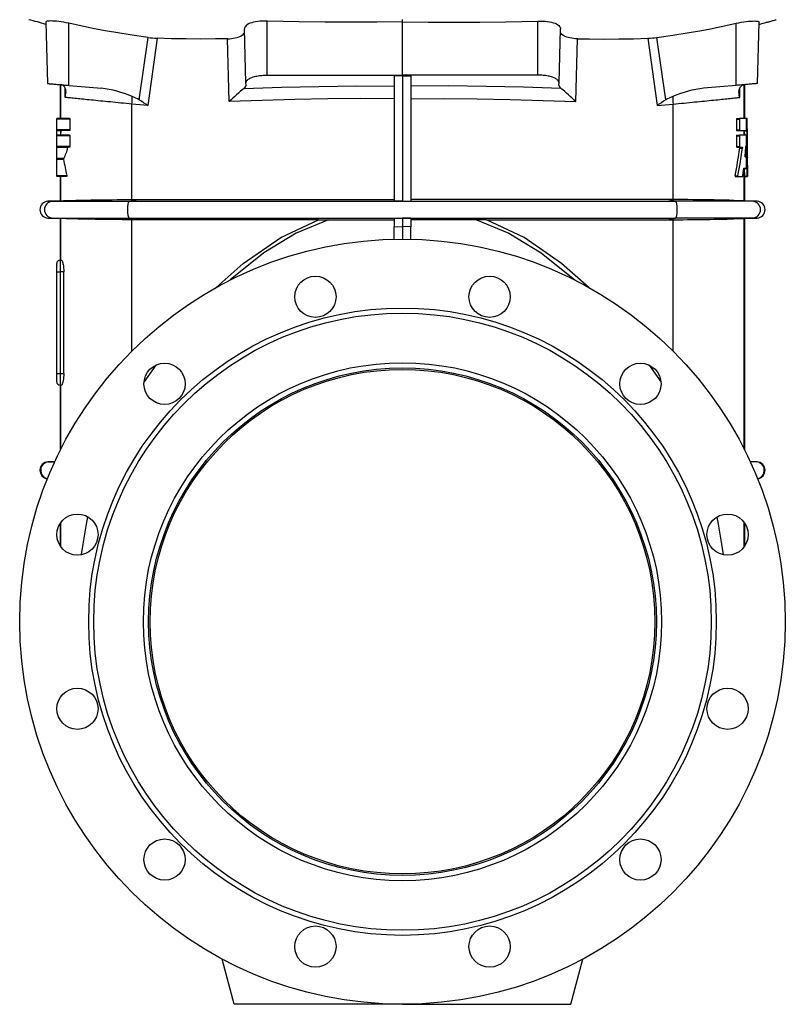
# Model space of a CAD drawing. Extents: x 42 to 832, y -300 to 1153.
# Tile 3 of 5: x 377 to 832, y 220 to 805. Entities that reach past the tile are written whole.
import ezdxf

# ---------------------------------------------------------------- set-up
doc = ezdxf.new("R2010")
doc.units = 0
doc.layers.get('0').update_dxf_attribs({"linetype": 'CONTINUOUS'})

msp = doc.modelspace()

# ---------------------------------------------------------------- linework, layer by layer
at = {"color": 7, "linetype": 'CONTINUOUS'}
for p, q in [((392.81, 803.58), (393.76, 767.03)), ((604.77, 772.03), (604.77, 803.62)), ((815.77, 767.03), (816.73, 803.58)), ((511.76, 767.37), (510.91, 799.54)), ((697.78, 767.37), (698.63, 799.54)), ((511.79, 766.07), (511.76, 767.37)), ((524.43, 772.03), (604.77, 772.03)), ((604.77, 771.58), (599.77, 771.58)), ((599.77, 771.58), (599.77, 697.08)), ((685.11, 772.03), (604.77, 772.03)), ((604.77, 772.03), (604.77, 771.58)), ((604.77, 771.58), (609.77, 771.58)), ((604.77, 771.58), (604.77, 697.08)), ((609.77, 771.58), (609.77, 697.08)), ((697.75, 766.07), (697.78, 767.37)), ((401.27, 766.37), (401.27, 746.23)), ((406.43, 765.92), (425.81, 764.22)), ((803.11, 765.92), (783.73, 764.22)), ((808.27, 746.23), (808.27, 766.37)), ((399.27, 745.87), (399.27, 746.23)), ((406.93, 746.23), (399.27, 746.23)), ((399.27, 739.39), (399.27, 745.87)), ((407.11, 745.87), (407.11, 739.39)), ((803.33, 745.87), (803.33, 739.39)), ((803.48, 746.23), (805.11, 746.23)), ((804.96, 745.87), (804.96, 739.39)), ((809.31, 746.23), (805.11, 746.23)), ((809.6, 746.23), (809.31, 746.23)), ((399.27, 739.03), (399.27, 739.39)), ((406.93, 739.03), (399.27, 739.03)), ((399.27, 738.81), (399.27, 739.03)), ((399.27, 736.37), (399.27, 738.81)), ((401.64, 738.81), (401.59, 736.37)), ((803.48, 739.03), (805.11, 739.03)), ((805.11, 739.03), (809.31, 739.03)), ((807.9, 738.81), (807.95, 736.37)), ((809.31, 739.03), (809.39, 739.03)), ((406.93, 736.37), (399.27, 736.37)), ((399.27, 736.01), (399.27, 736.37)), ((399.27, 729.53), (399.27, 736.01)), ((407.11, 736.01), (407.11, 729.53)), ((803.33, 736.01), (803.33, 729.53)), ((803.48, 736.37), (805.11, 736.37)), ((804.96, 736.01), (804.96, 729.53)), ((809.29, 736.37), (805.11, 736.37)), ((809.31, 736.14), (809.31, 736.15)), ((399.27, 729.17), (399.27, 729.53)), ((406.93, 729.17), (399.27, 729.17)), ((399.27, 728.98), (399.27, 729.17)), ((399.27, 722.37), (399.27, 728.98)), ((803.48, 729.17), (805.11, 729.17)), ((805.11, 729.17), (806.67, 729.17)), ((399.27, 721.85), (399.27, 722.37)), ((399.27, 712.22), (399.27, 721.85)), ((808.35, 723.37), (809.06, 723.37)), ((809.77, 723.3), (809.77, 723.09)), ((809.77, 711.67), (809.77, 723.09)), ((807.66, 716.71), (809.31, 716.71)), ((807.83, 716.49), (807.93, 711.89)), ((809.31, 716.71), (809.31, 716.71)), ((809.33, 716.49), (809.43, 711.89)), ((399.27, 711.67), (399.27, 712.22)), ((405.22, 711.67), (399.27, 711.67)), ((401.27, 711.67), (401.27, 697.34)), ((802.6, 711.67), (804.26, 711.67)), ((804.26, 711.67), (806.94, 711.67)), ((807.94, 711.67), (809.45, 711.67)), ((808.27, 697.34), (808.27, 711.67)), ((809.45, 711.67), (809.69, 711.67)), ((809.69, 711.67), (809.75, 711.67)), ((809.75, 711.67), (809.77, 711.67)), ((401.27, 697.34), (394.05, 697.02)), ((401.27, 697.34), (401.72, 697.34)), ((443.96, 698.03), (447.57, 698.04)), ((447.57, 698.04), (599.77, 698.04)), ((604.77, 697.08), (599.77, 697.08)), ((604.77, 697.08), (609.77, 697.08)), ((761.97, 698.04), (609.77, 698.04)), ((765.58, 698.03), (761.97, 698.04)), ((808.27, 697.34), (807.81, 697.34)), ((815.49, 697.02), (808.27, 697.34)), ((394.05, 687.03), (401.27, 686.72)), ((401.27, 686.72), (401.27, 662.03)), ((401.72, 686.72), (401.27, 686.72)), ((447.57, 686.02), (443.96, 686.03)), ((554.81, 686.02), (447.57, 686.02)), ((560.74, 686.01), (599.77, 685.98)), ((599.77, 686.97), (604.77, 686.98)), ((599.77, 686.97), (599.77, 681.86)), ((609.77, 686.97), (604.77, 686.98)), ((604.77, 686.98), (604.77, 681.94)), ((609.77, 686.97), (609.77, 681.86)), ((648.8, 686.01), (609.77, 685.98)), ((654.73, 686.02), (761.97, 686.02)), ((761.97, 686.02), (765.58, 686.03)), ((807.81, 686.72), (808.27, 686.72)), ((808.27, 686.72), (815.49, 687.03)), ((808.27, 548.73), (808.27, 686.72)), ((599.77, 674.46), (599.77, 681.86)), ((604.77, 681.94), (604.77, 674.53)), ((609.77, 674.46), (609.77, 681.86)), ((401.27, 662.03), (402.09, 662.03)), ((399.27, 655.03), (399.27, 660.03)), ((399.27, 594.63), (399.27, 655.03)), ((403.47, 594.63), (403.47, 655.03)), ((399.27, 589.63), (399.27, 594.63)), ((401.27, 587.63), (401.27, 548.73)), ((402.09, 587.63), (401.27, 587.63)), ((398.13, 542.2), (394.05, 542.02)), ((815.49, 542.02), (811.4, 542.2)), ((401.27, 505.4), (401.27, 492.18)), ((808.27, 492.18), (808.27, 505.4)), ((504.77, 219.53), (497.58, 246.36)), ((704.77, 219.53), (711.96, 246.36)), ((604.77, 219.53), (504.77, 219.53)), ((604.77, 219.53), (704.77, 219.53))]:
    msp.add_line(p, q, dxfattribs=at)
at = {"color": 8, "linetype": 'CONTINUOUS'}
for p, q in [((406.43, 765.92), (406.4, 802.85)), ((524.43, 772.03), (524.4, 804.17)), ((604.77, 803.62), (604.77, 805.03)), ((685.11, 772.03), (685.14, 804.17)), ((803.11, 765.92), (803.13, 802.85)), ((448.32, 757.28), (453.59, 794.41)), ((458.93, 793.94), (453.48, 753.92)), ((501.76, 756.24), (500.8, 793.61)), ((707.78, 756.24), (708.74, 793.61)), ((750.61, 793.94), (756.05, 753.92)), ((761.22, 757.28), (755.95, 794.41)), ((401.72, 746.23), (401.72, 766.3)), ((404.25, 758.75), (404.21, 764.43)), ((805.29, 758.75), (805.33, 764.43)), ((807.81, 746.23), (807.81, 766.3)), ((443.96, 698.03), (443.96, 754.76)), ((453.48, 753.92), (443.96, 754.76)), ((756.05, 753.92), (765.58, 754.76)), ((765.58, 698.03), (765.58, 754.76)), ((407.11, 745.87), (399.27, 745.87)), ((803.33, 745.87), (804.96, 745.87)), ((809.31, 739.03), (809.31, 746.23)), ((407.11, 739.39), (399.27, 739.39)), ((401.64, 738.81), (399.27, 738.81)), ((401.72, 736.37), (401.72, 739.03)), ((803.33, 739.39), (804.96, 739.39)), ((807.81, 736.37), (807.81, 739.03)), ((807.9, 738.81), (809.41, 738.81)), ((407.11, 736.01), (399.27, 736.01)), ((803.33, 736.01), (804.96, 736.01)), ((809.31, 716.71), (809.31, 736.14)), ((407.11, 729.53), (399.27, 729.53)), ((405.87, 728.98), (399.27, 728.98)), ((803.33, 729.53), (804.96, 729.53)), ((805.2, 728.67), (806.78, 728.67)), ((808.7, 729.43), (808.8, 729.43)), ((403.41, 722.37), (399.27, 722.37)), ((403.36, 721.85), (399.27, 721.85)), ((808.28, 723.87), (809.09, 723.87)), ((807.81, 697.34), (807.81, 716.7)), ((807.83, 716.49), (809.33, 716.49)), ((405.34, 712.22), (399.27, 712.22)), ((401.72, 697.34), (401.72, 711.67)), ((802.44, 712.17), (804.11, 712.17)), ((807.93, 711.89), (809.43, 711.89)), ((809.7, 711.89), (809.75, 711.89)), ((394.05, 697.02), (396.75, 697.02)), ((396.75, 697.02), (407.85, 697.51)), ((396.75, 697.02), (442.49, 697.02)), ((442.49, 697.02), (447.57, 698.04)), ((442.49, 697.02), (767.04, 697.02)), ((767.04, 697.02), (761.97, 698.04)), ((812.78, 697.02), (767.04, 697.02)), ((812.78, 697.02), (801.68, 697.51)), ((815.49, 697.02), (812.78, 697.02)), ((394.05, 687.03), (396.75, 687.03)), ((396.75, 687.03), (442.49, 687.03)), ((407.85, 686.54), (396.75, 687.03)), ((401.72, 662.03), (401.72, 686.72)), ((442.49, 687.03), (767.04, 687.03)), ((447.57, 686.02), (442.49, 687.03)), ((443.96, 607.95), (443.96, 686.03)), ((761.97, 686.02), (767.04, 687.03)), ((765.58, 607.95), (765.58, 686.03)), ((812.78, 687.03), (767.04, 687.03)), ((801.68, 686.54), (812.78, 687.03)), ((807.81, 549.64), (807.81, 686.72)), ((815.49, 687.03), (812.78, 687.03)), ((599.77, 681.86), (604.77, 681.94)), ((609.77, 681.86), (604.77, 681.94)), ((401.27, 662.03), (401.27, 655.03)), ((399.27, 655.03), (401.27, 655.03)), ((401.27, 655.03), (401.27, 594.63)), ((403.47, 655.03), (401.27, 655.03)), ((458.25, 599.59), (451.14, 589.5)), ((751.29, 599.59), (758.4, 589.5)), ((399.27, 594.63), (401.27, 594.63)), ((401.27, 594.63), (401.27, 587.63)), ((401.27, 594.63), (403.47, 594.63)), ((401.72, 549.64), (401.72, 587.63)), ((394.05, 542.02), (394.51, 542.02)), ((394.51, 542.02), (398.12, 542.18)), ((394.51, 542.02), (398.05, 542.02)), ((815.03, 542.02), (811.41, 542.18)), ((815.03, 542.02), (811.49, 542.02)), ((815.49, 542.02), (815.03, 542.02)), ((401.72, 491.52), (401.72, 506.06)), ((807.81, 491.52), (807.81, 506.06))]:
    msp.add_line(p, q, dxfattribs=at)
at = {"color": 7, "linetype": 'CONTINUOUS', "flags": 128}
for points in [[(406.4, 802.85), (404.91, 803.18), (403.42, 803.47), (401.96, 803.7), (400.56, 803.89), (399.22, 804.03), (397.97, 804.13), (396.85, 804.19), (395.83, 804.21), (394.95, 804.19), (394.21, 804.14), (393.62, 804.05), (393.19, 803.93), (392.91, 803.79), (392.81, 803.61), (392.82, 803.58)], [(453.59, 794.41), (444.02, 795.79), (434.48, 797.34), (428.12, 798.44), (421.77, 799.6), (415.44, 800.85), (410.92, 801.82), (406.4, 802.85)], [(524.4, 804.17), (522.93, 804.19), (521.47, 804.16), (520.06, 804.07), (518.71, 803.92), (517.42, 803.72), (516.23, 803.47), (515.13, 803.17), (514.13, 802.82), (513.26, 802.43), (512.49, 801.98), (511.87, 801.5), (511.4, 800.98), (511.12, 800.51), (510.96, 800.03), (510.91, 799.54)], [(604.77, 803.62), (589.42, 803.48), (574.07, 803.43), (558.71, 803.5), (543.36, 803.7), (533.88, 803.9), (524.4, 804.17)], [(604.77, 803.62), (620.12, 803.48), (635.47, 803.43), (650.82, 803.5), (666.18, 803.7), (675.66, 803.9), (685.14, 804.17)], [(685.14, 804.17), (686.61, 804.19), (688.06, 804.16), (689.48, 804.07), (690.83, 803.92), (692.11, 803.72), (693.31, 803.47), (694.41, 803.17), (695.41, 802.82), (696.28, 802.43), (697.05, 801.98), (697.67, 801.5), (698.14, 800.98), (698.42, 800.51), (698.58, 800.03), (698.63, 799.54)], [(755.95, 794.41), (765.52, 795.79), (775.06, 797.34), (781.42, 798.44), (787.77, 799.6), (794.1, 800.85), (798.62, 801.82), (803.13, 802.85)], [(803.13, 802.85), (804.63, 803.18), (806.12, 803.47), (807.58, 803.7), (808.98, 803.89), (810.32, 804.03), (811.57, 804.13), (812.69, 804.19), (813.71, 804.21), (814.59, 804.19), (815.33, 804.14), (815.92, 804.05), (816.35, 803.93), (816.62, 803.79), (816.73, 803.61), (816.72, 803.58)], [(816.7, 802.19), (817.29, 802.36), (818.24, 802.62), (819.08, 802.86), (819.92, 803.09), (820.62, 803.28), (821.19, 803.44), (821.62, 803.56), (822, 803.67), (822.39, 803.77), (822.79, 803.88), (823.21, 803.99), (823.7, 804.13), (824.2, 804.26), (824.71, 804.4), (825.24, 804.54), (825.78, 804.68), (826.33, 804.83), (826.89, 804.98)], [(500.8, 793.61), (501.95, 793.66), (503.08, 793.76), (504.16, 793.9), (505.23, 794.11), (506.24, 794.36), (507.16, 794.65), (508.04, 794.99), (508.81, 795.37), (509.46, 795.78), (510.04, 796.24), (510.48, 796.73), (510.77, 797.23), (510.91, 797.65), (510.95, 798.09)], [(708.74, 793.61), (707.59, 793.66), (706.46, 793.76), (705.38, 793.9), (704.3, 794.11), (703.3, 794.36), (702.37, 794.65), (701.5, 794.99), (700.73, 795.37), (700.07, 795.78), (699.5, 796.24), (699.06, 796.73), (698.76, 797.23), (698.63, 797.65), (698.59, 798.09)], [(500.8, 793.61), (493.57, 793.51), (484.89, 793.47), (476.22, 793.52), (467.56, 793.68), (458.93, 793.94)], [(708.74, 793.61), (715.97, 793.51), (724.65, 793.47), (733.32, 793.52), (741.97, 793.68), (750.61, 793.94)], [(393.76, 767.03), (393.77, 767.03), (393.82, 767.02), (393.93, 767.01), (394.08, 767), (394.29, 766.98), (394.54, 766.96), (394.84, 766.93), (395.2, 766.9), (395.59, 766.87), (396.03, 766.83), (396.52, 766.79), (397.04, 766.74), (397.6, 766.69), (398.2, 766.64), (398.84, 766.58), (399.5, 766.53), (400.19, 766.46), (400.91, 766.4), (401.66, 766.34), (402.42, 766.27), (403.2, 766.2), (403.99, 766.13), (404.8, 766.06), (405.61, 765.99), (406.43, 765.92)], [(511.76, 767.37), (511.77, 767.66), (511.84, 767.96), (511.96, 768.25), (512.13, 768.53), (512.34, 768.81), (512.6, 769.09), (512.92, 769.36), (513.27, 769.62), (513.67, 769.87), (514.12, 770.11), (514.6, 770.34), (515.13, 770.56), (515.69, 770.77), (516.28, 770.96), (516.91, 771.14), (517.57, 771.31), (518.26, 771.45), (518.97, 771.59), (519.71, 771.7), (520.46, 771.8), (521.23, 771.88), (522.02, 771.95), (522.82, 771.99), (523.62, 772.02), (524.43, 772.03)], [(697.78, 767.37), (697.77, 767.66), (697.7, 767.96), (697.58, 768.25), (697.41, 768.53), (697.2, 768.81), (696.93, 769.09), (696.62, 769.36), (696.27, 769.62), (695.87, 769.87), (695.42, 770.11), (694.94, 770.34), (694.41, 770.56), (693.85, 770.77), (693.25, 770.96), (692.62, 771.14), (691.96, 771.31), (691.28, 771.45), (690.56, 771.59), (689.83, 771.7), (689.07, 771.8), (688.3, 771.88), (687.52, 771.95), (686.72, 771.99), (685.92, 772.02), (685.11, 772.03)], [(815.77, 767.03), (815.77, 767.03), (815.72, 767.02), (815.61, 767.01), (815.46, 767), (815.25, 766.98), (815, 766.96), (814.69, 766.93), (814.34, 766.9), (813.95, 766.87), (813.51, 766.83), (813.02, 766.79), (812.5, 766.74), (811.94, 766.69), (811.34, 766.64), (810.7, 766.58), (810.04, 766.53), (809.34, 766.46), (808.63, 766.4), (807.88, 766.34), (807.12, 766.27), (806.34, 766.2), (805.54, 766.13), (804.74, 766.06), (803.93, 765.99), (803.11, 765.92)], [(404.25, 758.75), (404.25, 758.76), (404.58, 759.94), (404.76, 761.12), (404.8, 761.93), (404.74, 762.71), (404.59, 763.48), (404.33, 764.19), (404.1, 764.65), (403.8, 765.06), (403.45, 765.45), (403.02, 765.78), (402.65, 765.99), (402.23, 766.17), (401.77, 766.3), (401.26, 766.37)], [(805.29, 758.75), (805.29, 758.76), (804.95, 759.94), (804.77, 761.12), (804.74, 761.93), (804.8, 762.71), (804.95, 763.48), (805.21, 764.19), (805.44, 764.65), (805.73, 765.06), (806.09, 765.45), (806.51, 765.78), (806.89, 765.99), (807.3, 766.17), (807.77, 766.3), (808.28, 766.37)], [(406.93, 746.23), (407, 746.2), (407.05, 746.13), (407.09, 746.03), (407.11, 745.91), (407.11, 745.87)], [(803.48, 746.23), (803.43, 746.2), (803.38, 746.14), (803.34, 746.03), (803.33, 745.92), (803.33, 745.87)], [(805.11, 746.23), (805.06, 746.2), (805.01, 746.14), (804.98, 746.03), (804.96, 745.92), (804.96, 745.87)], [(809.77, 723.3), (809.73, 734.66), (809.61, 746.01)], [(407.11, 739.39), (407.1, 739.28), (407.08, 739.18), (407.04, 739.1), (406.99, 739.05), (406.93, 739.03)], [(803.33, 739.39), (803.34, 739.28), (803.36, 739.18), (803.39, 739.1), (803.44, 739.04), (803.48, 739.03)], [(804.96, 739.39), (804.97, 739.28), (804.99, 739.18), (805.02, 739.1), (805.07, 739.04), (805.11, 739.03)], [(809.41, 738.81), (809.63, 725.35), (809.75, 711.89)], [(406.93, 736.37), (407, 736.35), (407.05, 736.27), (407.09, 736.17), (407.11, 736.05), (407.11, 736.01)], [(803.48, 736.37), (803.43, 736.35), (803.38, 736.28), (803.34, 736.18), (803.33, 736.06), (803.33, 736.01)], [(805.11, 736.37), (805.06, 736.35), (805.01, 736.28), (804.98, 736.18), (804.96, 736.06), (804.96, 736.01)], [(809.7, 712.17), (809.55, 724.16), (809.31, 736.14)], [(407.11, 729.53), (407.1, 729.42), (407.08, 729.32), (407.04, 729.24), (406.99, 729.19), (406.93, 729.17)], [(803.33, 729.53), (803.34, 729.42), (803.36, 729.32), (803.39, 729.24), (803.44, 729.19), (803.48, 729.17)], [(804.96, 729.53), (804.97, 729.42), (804.99, 729.32), (805.02, 729.24), (805.07, 729.19), (805.11, 729.17)], [(806.67, 729.17), (806.71, 729.15), (806.75, 729.08), (806.77, 728.99), (806.79, 728.87), (806.79, 728.76), (806.78, 728.67)], [(808.7, 729.43), (808.5, 726.64), (808.28, 723.87)], [(808.8, 729.43), (808.79, 729.54), (808.78, 729.61), (808.76, 729.65), (808.74, 729.65), (808.73, 729.61), (808.71, 729.53), (808.7, 729.43)], [(809.09, 723.87), (808.96, 726.65), (808.8, 729.43)], [(807.04, 711.89), (807.31, 714.18), (807.57, 716.49)], [(807.57, 716.49), (807.59, 716.59), (807.61, 716.66), (807.64, 716.7), (807.66, 716.71)], [(405.34, 712.22), (405.35, 712.12), (405.36, 712), (405.35, 711.89), (405.33, 711.8), (405.29, 711.72), (405.25, 711.68), (405.22, 711.67)], [(802.44, 712.17), (802.43, 712.06), (802.43, 711.95), (802.45, 711.85), (802.49, 711.76), (802.53, 711.7), (802.59, 711.67), (802.6, 711.67)], [(804.11, 712.17), (804.09, 712.06), (804.1, 711.95), (804.12, 711.85), (804.15, 711.76), (804.19, 711.7), (804.25, 711.67), (804.26, 711.67)], [(806.94, 711.67), (806.98, 711.69), (807.01, 711.75), (807.03, 711.85), (807.04, 711.89)], [(407.85, 697.51), (409.16, 697.55), (410.57, 697.59), (412.1, 697.63), (413.77, 697.67), (415.55, 697.71), (417.43, 697.74), (419.61, 697.78), (421.91, 697.82), (424.31, 697.85), (426.89, 697.89), (429.56, 697.92), (432.31, 697.95), (435.11, 697.97), (437.98, 697.99), (440.94, 698.01), (443.96, 698.03)], [(801.68, 697.51), (800.38, 697.55), (798.97, 697.59), (797.44, 697.63), (795.77, 697.67), (793.99, 697.71), (792.11, 697.74), (789.92, 697.78), (787.63, 697.82), (785.22, 697.85), (782.65, 697.89), (779.98, 697.92), (777.23, 697.95), (774.42, 697.97), (771.56, 697.99), (768.59, 698.01), (765.58, 698.03)], [(443.96, 686.03), (441.04, 686.04), (438.16, 686.06), (435.34, 686.08), (432.5, 686.11), (429.74, 686.13), (427.06, 686.17), (424.56, 686.2), (422.14, 686.23), (419.84, 686.27), (417.58, 686.31), (415.45, 686.35), (413.45, 686.39), (411.91, 686.43), (410.46, 686.47), (409.1, 686.5), (407.85, 686.54)], [(554.81, 686.02), (558.68, 686.02), (560.74, 686.01)], [(654.73, 686.02), (650.86, 686.02), (648.8, 686.01)], [(765.58, 686.03), (768.5, 686.04), (771.38, 686.06), (774.2, 686.08), (777.04, 686.11), (779.8, 686.13), (782.47, 686.17), (784.98, 686.2), (787.39, 686.23), (789.7, 686.27), (791.96, 686.31), (794.09, 686.35), (796.09, 686.39), (797.63, 686.43), (799.08, 686.47), (800.43, 686.5), (801.68, 686.54)], [(402.09, 662.03), (402.2, 661.98), (402.32, 661.85), (402.45, 661.63), (402.58, 661.32), (402.72, 660.93), (402.85, 660.47), (402.98, 659.93), (403.1, 659.33), (403.21, 658.67), (403.3, 657.97), (403.38, 657.23), (403.43, 656.46), (403.46, 655.75), (403.47, 655.03)], [(403.47, 594.63), (403.45, 593.48), (403.37, 592.36), (403.26, 591.31), (403.11, 590.35), (402.93, 589.49), (402.73, 588.78), (402.6, 588.38), (402.47, 588.06), (402.34, 587.83), (402.21, 587.68), (402.09, 587.63)]]:
    msp.add_lwpolyline(points, dxfattribs=at)
at = {"color": 8, "linetype": 'CONTINUOUS', "flags": 128}
for points in [[(510.61, 764.16), (532.82, 764.87), (555.09, 765.34), (577.42, 765.56), (599.77, 765.53)], [(698.93, 764.16), (676.72, 764.87), (654.45, 765.34), (632.12, 765.56), (609.77, 765.53)], [(443.96, 754.76), (442.3, 754.93), (440.65, 755.09), (439.02, 755.26), (437.41, 755.42), (435.81, 755.58), (434.24, 755.74), (432.68, 755.89), (431.15, 756.05), (429.65, 756.2), (428.17, 756.35), (426.71, 756.49), (425.29, 756.63), (423.9, 756.77), (422.54, 756.91), (421.21, 757.04), (419.91, 757.17), (418.65, 757.3), (417.43, 757.42), (416.25, 757.54), (415.1, 757.66), (414, 757.77), (412.94, 757.87), (411.92, 757.98), (410.94, 758.07), (410.01, 758.17), (409.12, 758.26), (408.28, 758.34), (407.48, 758.42), (406.74, 758.5), (406.04, 758.57), (405.39, 758.63), (404.8, 758.69), (404.25, 758.75)], [(599.77, 758.01), (580.1, 758.05), (560.45, 757.9), (540.84, 757.54), (521.27, 756.99), (501.76, 756.24)], [(609.77, 758.01), (629.44, 758.05), (649.09, 757.9), (668.7, 757.54), (688.27, 756.99), (707.78, 756.24)], [(765.58, 754.76), (767.24, 754.93), (768.89, 755.09), (770.52, 755.26), (772.13, 755.42), (773.73, 755.58), (775.3, 755.74), (776.85, 755.89), (778.39, 756.05), (779.89, 756.2), (781.37, 756.35), (782.82, 756.49), (784.25, 756.63), (785.64, 756.77), (787, 756.91), (788.33, 757.04), (789.63, 757.17), (790.89, 757.3), (792.11, 757.42), (793.29, 757.54), (794.44, 757.66), (795.54, 757.77), (796.6, 757.87), (797.62, 757.98), (798.6, 758.07), (799.53, 758.17), (800.42, 758.26), (801.26, 758.34), (802.05, 758.42), (802.8, 758.5), (803.5, 758.57), (804.15, 758.63), (804.74, 758.69), (805.29, 758.75)], [(442.49, 687.03), (442.38, 687.08), (442.28, 687.18), (442.17, 687.33), (442.07, 687.53), (441.97, 687.77), (441.88, 688.06), (441.79, 688.39), (441.72, 688.76), (441.65, 689.16), (441.59, 689.59), (441.54, 690.05), (441.5, 690.52), (441.47, 691.02), (441.46, 691.52), (441.45, 692.03), (441.46, 692.54), (441.47, 693.04), (441.5, 693.53), (441.54, 694.01), (441.59, 694.46), (441.65, 694.9), (441.72, 695.3), (441.79, 695.66), (441.88, 695.99), (441.97, 696.28), (442.07, 696.53), (442.17, 696.73), (442.28, 696.88), (442.38, 696.97), (442.49, 697.02)], [(767.04, 687.03), (767.15, 687.08), (767.26, 687.18), (767.37, 687.33), (767.47, 687.53), (767.57, 687.77), (767.66, 688.06), (767.75, 688.39), (767.82, 688.76), (767.89, 689.16), (767.95, 689.59), (768, 690.05), (768.04, 690.52), (768.07, 691.02), (768.08, 691.52), (768.09, 692.03), (768.08, 692.54), (768.07, 693.04), (768.04, 693.53), (768, 694.01), (767.95, 694.46), (767.89, 694.9), (767.82, 695.3), (767.75, 695.66), (767.66, 695.99), (767.57, 696.28), (767.47, 696.53), (767.37, 696.73), (767.26, 696.88), (767.15, 696.97), (767.04, 697.02)], [(494.08, 645.78), (510.17, 660.01), (532.46, 675.45), (554.81, 686.02)], [(560.74, 686.01), (541.56, 678.07), (522.43, 666.42), (503.35, 651.05), (502.42, 650.21)], [(648.8, 686.01), (667.98, 678.07), (687.11, 666.42), (706.19, 651.05), (707.12, 650.21)], [(715.46, 645.78), (699.36, 660.01), (677.08, 675.45), (654.73, 686.02)], [(413.98, 486.78), (414.01, 486.99), (414.98, 493.15), (415.99, 499.16), (417.02, 505.01), (417.83, 509.33)], [(795.56, 486.78), (795.53, 486.99), (794.56, 493.15), (793.55, 499.16), (792.52, 505.01), (791.71, 509.33)]]:
    msp.add_lwpolyline(points, dxfattribs=at)
at = {"color": 7, "linetype": 'CONTINUOUS'}
for centre, radius in [((604.77, 447.03), 227.5), ((553.01, 640.21), 12.25), ((656.53, 640.21), 12.25), ((604.77, 447.03), 186.5), ((604.77, 447.03), 183.5), ((604.77, 447.03), 154), ((463.35, 588.45), 12.25), ((746.19, 588.45), 12.25), ((604.77, 447.03), 150), ((411.58, 498.79), 12.25), ((797.95, 498.79), 12.25), ((411.58, 395.26), 12.25), ((797.95, 395.26), 12.25), ((463.35, 305.61), 12.25), ((746.19, 305.61), 12.25), ((553.01, 253.84), 12.25), ((656.53, 253.84), 12.25)]:
    msp.add_circle(centre, radius, dxfattribs=at)
at = {"color": 8, "linetype": 'CONTINUOUS'}
msp.add_circle((604.77, 447.03), 150.88, dxfattribs=at)
at = {"color": 7, "linetype": 'CONTINUOUS'}
for centre, radius, start, end in [((259.09, 332.55), 488.31, 74.10346, 75.34337), ((460.99, 848.74), 54.84, 262.24014, 267.84523), ((748.55, 848.74), 54.84, 272.15477, 277.75986), ((418.07, 699.31), 65.38, 66.61783, 83.19836), ((837.93, 389.72), 497.34, 131.15877, 132.52653), ((509.29, 766.3), 2.51, 301.65649, 354.87067), ((700.25, 766.3), 2.51, 185.12933, 238.34351), ((371.61, 389.72), 497.34, 47.47347, 48.84123), ((791.47, 699.31), 65.38, 96.80164, 113.38217), ((435.29, 735.34), 25.51, 59.29644, 70.00566), ((353.7, 606.04), 178.4, 55.99027, 57.96902), ((855.84, 606.04), 178.4, 122.03098, 124.00973), ((774.24, 735.34), 25.51, 109.99434, 120.70356), ((808.47, 746.06), 1.14, 357.3123, 8.5221), ((402.71, 738.84), 1.07, 169.68176, 181.60662), ((806.83, 738.84), 1.07, 358.39338, 10.31824), ((808.33, 738.84), 1.08, 358.40921, 10.25657), ((808.66, 736.2), 0.654, 355.24503, 14.88607), ((384.38, 733.22), 21.9, 330.30403, 348.82427), ((406.07, 728.98), 0.206, 110.29279, 179.67781), ((544.25, 763.81), 263.31, 348.68873, 352.33118), ((535.67, 764.11), 273.41, 349.04753, 352.55248), ((804.66, 728.83), 0.564, 343.85198, 35.2219), ((404.31, 722.03), 0.963, 159.37102, 191.20797), ((524.88, 741.75), 123.13, 189.30012, 193.8739), ((808.98, 723.7), 0.714, 167.00597, 208.18714), ((807.81, 723.71), 1.29, 344.72837, 7.01166), ((806.38, 716.5), 1.44, 359.60287, 8.17624), ((808.35, 716.52), 0.984, 358.24908, 11.25659), ((808.76, 711.84), 0.832, 176.41656, 191.81364), ((810.26, 711.84), 0.835, 176.42138, 191.76296), ((803.67, 712.01), 6.03, 356.77396, 1.50407), ((813.36, 711.84), 3.61, 179.189, 182.71633), ((394.27, 692.03), 5, 92.5, 267.5), ((392.13, 1143.5), 446.26, 271.23187, 272.01921), ((817.41, 1143.5), 446.26, 267.98079, 268.76813), ((815.27, 692.03), 5, 272.5, 87.5), ((392.06, 237.95), 448.88, 87.98322, 88.76598), ((817.48, 237.95), 448.88, 91.23402, 92.01678), ((401.27, 660.03), 2, 90, 180), ((401.27, 589.63), 2, 180, 270), ((394.27, 537.03), 5, 92.5, 264.10382), ((815.27, 537.03), 5, 275.89618, 87.5)]:
    msp.add_arc(centre, radius, start, end, dxfattribs=at)
at = {"color": 8, "linetype": 'CONTINUOUS'}
for centre, radius, start, end in [((414.04, 757.42), 30.04, 354.92292, 3.61561), ((795.5, 757.42), 30.04, 176.38439, 185.07708), ((397.01, 692.03), 5, 92.91424, 267.08576), ((812.53, 692.03), 5, 272.91424, 87.08576), ((394.73, 537.03), 5, 92.57738, 259.01143), ((814.8, 537.03), 5, 280.98857, 87.42262)]:
    msp.add_arc(centre, radius, start, end, dxfattribs=at)

doc.saveas('drawing.dxf')
